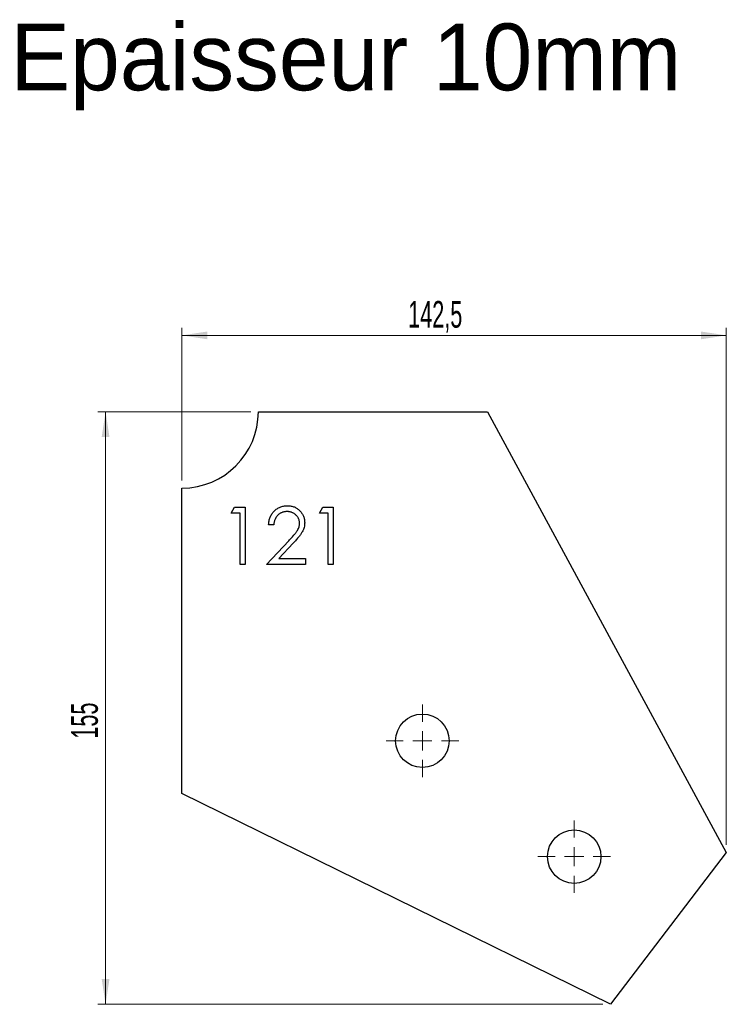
# Model space of a CAD drawing. Header units: millimetres. Extents: x 132 to 317, y 303 to 561.
import ezdxf

# ---------------------------------------------------------------- set-up
doc = ezdxf.new("R2010")
doc.units = ezdxf.units.MM
doc.header["$LTSCALE"] = 2
doc.styles.add('SLDTEXTSTYLE1', font='TXT', dxfattribs={"width": 0.605})
doc.dimstyles.new('SLDDIMSTYLE0', dxfattribs={"dimtxt": 7, "dimasz": 6.604, "dimexe": 0, "dimexo": 0.0625, "dimgap": 1.75, "dimtad": 1, "dimdec": 1, "dimrnd": 1e-09, "dimzin": 12, "dimdsep": 46, "dimtxsty": 'SLDTEXTSTYLE1', "dimsah": 1, "dimcen": 0.09, "dimadec": 0, "dimazin": 3, "dimtfac": 1, "dimtdec": 1, "dimtofl": 0, "dimtmove": 0, "dimatfit": 3, "dimfxl": 1, "dimfrac": 2, "dimtolj": 1, "dimtzin": 12, "dimarcsym": 0})
doc.dimstyles.new('SLDDIMSTYLE1', dxfattribs={"dimtxt": 7, "dimasz": 6.604, "dimexe": 0, "dimexo": 0.0625, "dimgap": 1.75, "dimtad": 1, "dimdec": 0, "dimrnd": 1e-09, "dimzin": 12, "dimdsep": 46, "dimtxsty": 'SLDTEXTSTYLE1', "dimsah": 1, "dimcen": 0.09, "dimadec": 0, "dimazin": 3, "dimtfac": 1, "dimtdec": 0, "dimtofl": 0, "dimtmove": 0, "dimatfit": 3, "dimfxl": 1, "dimfrac": 2, "dimtolj": 1, "dimtzin": 12, "dimarcsym": 0})

# ---------------------------------------------------------------- blocks, each defined once
blk = doc.blocks.new('_D')
at = {"color": 7, "linetype": 'Continuous', "lineweight": 0, "transparency": 16777216}
for p, q in [((174.94, 440.39), (174.94, 480.39)), ((317.42, 344.91), (317.42, 480.39)), ((174.94, 478.39), (317.42, 478.39))]:
    blk.add_line(p, q, dxfattribs=at)
at = {"color": 7, "linetype": 'Continuous', "lineweight": 18, "transparency": 16777216}
for points in [[(174.94, 478.39), (181.55, 477.37), (181.55, 479.4)], [(317.42, 478.39), (310.82, 479.4), (310.82, 477.37)]]:
    blk.add_solid(points, dxfattribs=at)
at = {"color": 7, "linetype": 'Continuous', "lineweight": 18, "transparency": 16777216, "insert": (234.15, 487.41), "char_height": 7, "attachment_point": 1, "style": 'SLDTEXTSTYLE1'}
blk.add_mtext('142,5', dxfattribs=at)
blk = doc.blocks.new('_D_1')
at = {"color": 7, "linetype": 'Continuous', "lineweight": 0, "transparency": 16777216}
for p, q in [((192.94, 458.39), (152.94, 458.39)), ((154.94, 458.39), (154.94, 303.17)), ((285.08, 303.17), (152.94, 303.17))]:
    blk.add_line(p, q, dxfattribs=at)
at = {"color": 7, "linetype": 'Continuous', "lineweight": 18, "transparency": 16777216}
for points in [[(154.94, 458.39), (153.93, 451.78), (155.96, 451.78)], [(154.94, 303.17), (155.96, 309.77), (153.93, 309.77)]]:
    blk.add_solid(points, dxfattribs=at)
at = {"color": 7, "linetype": 'Continuous', "lineweight": 18, "transparency": 16777216, "insert": (145.92, 372.76), "char_height": 7, "attachment_point": 1, "rotation": 90, "style": 'SLDTEXTSTYLE1'}
blk.add_mtext('155', dxfattribs=at)
blk = doc.blocks.new('SW_CENTERMARKSYMBOL_0')
at = {"color": 0, "linetype": 'Continuous', "lineweight": 18}
for p, q in [((0, 5), (0, 9.5)), ((-5, 0), (-9.5, 0)), ((0, 0), (-2.5, 0)), ((0, 0), (0, 2.5)), ((0, 0), (0, -2.5)), ((0, 0), (2.5, 0)), ((5, 0), (9.5, 0)), ((0, -5), (0, -9.5))]:
    blk.add_line(p, q, dxfattribs=at)
blk = doc.blocks.new('SW_CENTERMARKSYMBOL_1')
at = {"color": 0, "linetype": 'Continuous', "lineweight": 18}
for p, q in [((0, 5), (0, 9.5)), ((-5, 0), (-9.5, 0)), ((0, 0), (-2.5, 0)), ((0, 0), (0, 2.5)), ((0, 0), (0, -2.5)), ((0, 0), (2.5, 0)), ((5, 0), (9.5, 0)), ((0, -5), (0, -9.5))]:
    blk.add_line(p, q, dxfattribs=at)
blk = doc.blocks.new('SW_CENTERMARKSYMBOL_2')
at = {"color": 0, "linetype": 'Continuous', "lineweight": 18}
for p, q in [((0, 5), (0, 9.5)), ((-5, 0), (-9.5, 0)), ((0, 0), (-2.5, 0)), ((0, 0), (0, 2.5)), ((0, 0), (0, -2.5)), ((0, 0), (2.5, 0)), ((5, 0), (9.5, 0)), ((0, -5), (0, -9.5))]:
    blk.add_line(p, q, dxfattribs=at)
blk = doc.blocks.new('SW_CENTERMARKSYMBOL_3')
at = {"color": 0, "linetype": 'Continuous', "lineweight": 18}
for p, q in [((0, 5), (0, 9.5)), ((-5, 0), (-9.5, 0)), ((0, 0), (-2.5, 0)), ((0, 0), (0, 2.5)), ((0, 0), (0, -2.5)), ((0, 0), (2.5, 0)), ((5, 0), (9.5, 0)), ((0, -5), (0, -9.5))]:
    blk.add_line(p, q, dxfattribs=at)

msp = doc.modelspace()

# ---------------------------------------------------------------- linework, layer by layer
at = {"color": 7, "linetype": 'Continuous', "lineweight": 25}
for p, q in [((194.94, 458.39), (254.94, 458.39)), ((254.94, 458.39), (317.42, 342.91)), ((174.94, 358.39), (174.94, 438.39)), ((287.08, 303.17), (174.94, 358.39)), ((317.42, 342.91), (287.08, 303.17))]:
    msp.add_line(p, q, dxfattribs=at)
at = {"color": 1, "linetype": 'Continuous', "lineweight": 25}
for p, q in [((187.83, 431.85), (188.71, 433.39)), ((188.71, 433.39), (191.48, 433.39)), ((191.48, 433.39), (191.48, 418.39)), ((210.9, 431.85), (211.78, 433.39)), ((211.78, 433.39), (214.56, 433.39)), ((214.56, 433.39), (214.56, 418.39)), ((190.13, 431.85), (187.83, 431.85)), ((190.13, 418.39), (190.13, 431.85)), ((213.21, 431.85), (210.9, 431.85)), ((213.21, 418.39), (213.21, 431.85)), ((198.98, 428.77), (197.63, 428.77)), ((197.06, 418.39), (202.88, 424.59)), ((204.02, 423.93), (200.27, 419.93)), ((191.48, 418.39), (190.13, 418.39)), ((207.25, 418.39), (197.06, 418.39)), ((200.27, 419.93), (207.25, 419.93)), ((207.25, 419.93), (207.25, 418.39)), ((214.56, 418.39), (213.21, 418.39))]:
    msp.add_line(p, q, dxfattribs=at)
at = {"color": 7, "linetype": 'Continuous', "lineweight": 25}
for centre in [(237.87, 372.19), (277.61, 341.85)]:
    msp.add_circle(centre, 7, dxfattribs=at)
msp.add_arc((174.94, 458.39), 20, 270, 0, dxfattribs=at)
at = {"color": 1, "linetype": 'Continuous', "lineweight": 25}
for points, knots in [([(197.63, 428.77), (197.64, 428.95), (197.66, 429.3), (197.74, 429.81), (197.86, 430.3), (198.02, 430.76), (198.22, 431.2), (198.47, 431.62), (198.75, 432.01), (199.08, 432.37), (199.44, 432.7), (199.82, 432.99), (200.22, 433.23), (200.64, 433.43), (201.08, 433.58), (201.55, 433.69), (202.03, 433.76), (202.36, 433.77), (202.53, 433.77)], [0, 0, 0, 0, 0.0687908, 0.1351033, 0.1989787, 0.2619043, 0.323495, 0.3851954, 0.4469692, 0.5097648, 0.5722506, 0.6334052, 0.6932512, 0.7525832, 0.8125793, 0.8732751, 0.9355499, 1, 1, 1, 1]), ([(202.53, 433.77), (202.69, 433.77), (203.01, 433.76), (203.49, 433.69), (203.93, 433.59), (204.36, 433.45), (204.76, 433.26), (205.13, 433.03), (205.49, 432.76), (205.81, 432.45), (206.1, 432.11), (206.36, 431.75), (206.57, 431.38), (206.75, 431), (206.89, 430.6), (206.99, 430.18), (207.04, 429.75), (207.05, 429.46), (207.06, 429.31)], [0, 0, 0, 0, 0.069475, 0.136517, 0.200789, 0.26383, 0.325735, 0.387291, 0.449509, 0.512968, 0.576275, 0.63758, 0.697903, 0.757172, 0.816599, 0.876653, 0.93729, 1, 1, 1, 1]), ([(202.46, 432.23), (202.34, 432.23), (202.11, 432.22), (201.77, 432.18), (201.45, 432.11), (201.14, 432.01), (200.85, 431.88), (200.57, 431.73), (200.31, 431.54), (200.06, 431.33), (199.84, 431.09), (199.64, 430.82), (199.46, 430.54), (199.31, 430.23), (199.19, 429.9), (199.09, 429.54), (199.02, 429.17), (198.99, 428.9), (198.98, 428.77)], [0, 0, 0, 0, 0.064439, 0.126547, 0.186887, 0.245878, 0.304041, 0.362191, 0.420976, 0.48066, 0.5406, 0.600689, 0.661936, 0.724443, 0.789038, 0.856314, 0.926352, 1, 1, 1, 1]), ([(205.71, 429.19), (205.71, 429.29), (205.7, 429.5), (205.66, 429.79), (205.58, 430.08), (205.48, 430.35), (205.35, 430.62), (205.18, 430.87), (204.99, 431.11), (204.77, 431.34), (204.53, 431.55), (204.27, 431.73), (204, 431.89), (203.72, 432.01), (203.42, 432.11), (203.11, 432.18), (202.79, 432.22), (202.57, 432.23), (202.46, 432.23)], [0, 0, 0, 0, 0.0619654, 0.1221219, 0.1809885, 0.2399332, 0.2999058, 0.3599888, 0.4217757, 0.4865758, 0.5515348, 0.6150175, 0.6772586, 0.73973, 0.8030501, 0.8664951, 0.9319735, 1, 1, 1, 1]), ([(202.88, 424.59), (203.02, 424.74), (203.29, 425.03), (203.67, 425.44), (204.02, 425.83), (204.33, 426.18), (204.59, 426.51), (204.83, 426.8), (205.02, 427.07), (205.22, 427.38), (205.42, 427.76), (205.59, 428.23), (205.69, 428.71), (205.71, 429.03), (205.71, 429.19)], [0, 0, 0, 0, 0.110803, 0.212829, 0.306101, 0.390647, 0.466924, 0.534481, 0.593587, 0.644557, 0.7362, 0.825024, 0.911986, 1, 1, 1, 1]), ([(207.06, 429.31), (207.05, 429.1), (207.04, 428.69), (206.91, 428.08), (206.72, 427.49), (206.49, 427.02), (206.26, 426.63), (206.05, 426.32), (205.8, 425.98), (205.51, 425.62), (205.19, 425.23), (204.84, 424.82), (204.44, 424.38), (204.17, 424.08), (204.02, 423.93)], [0, 0, 0, 0, 0.098702, 0.195672, 0.292422, 0.391343, 0.444462, 0.504229, 0.570352, 0.642546, 0.722288, 0.807921, 0.90047, 1, 1, 1, 1])]:
    msp.add_open_spline(points, degree=3, knots=knots, dxfattribs=at)

# ---------------------------------------------------------------- block references
at = {"color": 7, "linetype": 'Continuous', "lineweight": 18}
msp.add_blockref('SW_CENTERMARKSYMBOL_1', (237.87, 372.19), dxfattribs=at)
at = {"color": 8, "linetype": 'Continuous'}
for name, p in [('SW_CENTERMARKSYMBOL_3', (237.87, 372.19)), ('SW_CENTERMARKSYMBOL_0', (277.61, 341.85)), ('SW_CENTERMARKSYMBOL_2', (277.61, 341.85))]:
    msp.add_blockref(name, p, dxfattribs=at)

# ---------------------------------------------------------------- texts
at = {"insert": (130.05, 560.08), "char_height": 17.5, "attachment_point": 1}
msp.add_mtext_dynamic_manual_height_columns('Epaisseur 10mm', width=326.1114, gutter_width=87.5, heights=[0], dxfattribs=at)

# ---------------------------------------------------------------- dimensions: what is measured, and where the dimension line sits
at = {"color": 7, "linetype": 'Continuous', "lineweight": 18}
dim = msp.add_linear_dim(base=(317.42, 478.39), p1=(174.94, 438.39), p2=(317.42, 342.91), dimstyle='SLDDIMSTYLE0', dxfattribs=at)
dim.commit()
dim.dimension.update_dxf_attribs({"geometry": '_D', "text_midpoint": (246.18, 478.39), "dimtype": 160})
dim = msp.add_linear_dim(base=(154.94, 303.17), p1=(194.94, 458.39), p2=(287.08, 303.17), angle=90, dimstyle='SLDDIMSTYLE1', dxfattribs=at)
dim.commit()
dim.dimension.update_dxf_attribs({"geometry": '_D_1', "text_midpoint": (154.94, 380.78), "dimtype": 160})

doc.saveas('drawing.dxf')
